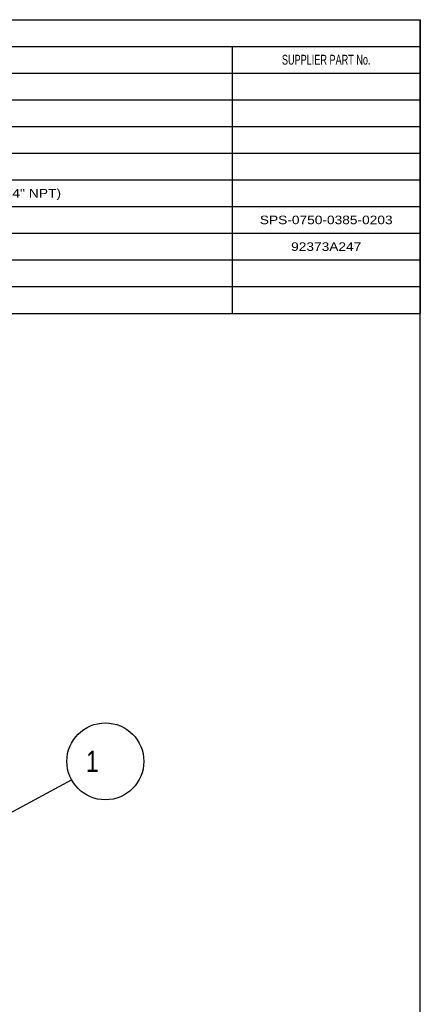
# Model space of a CAD drawing. Header units: inches. Extents: x 0 to 17, y 0 to 11.
# Tile 10 of 10: x 14.1 to 17, y 3.8 to 11. Entities that reach past the tile are written whole.
import ezdxf
from ezdxf.enums import TextEntityAlignment as Align

# ---------------------------------------------------------------- set-up
doc = ezdxf.new("R2010")
doc.units = ezdxf.units.IN
doc.header["$LTSCALE"] = 0.935
doc.header["$MEASUREMENT"] = 0
doc.layers.get('0').update_dxf_attribs({"linetype": 'CONTINUOUS'})
doc.styles.get("Standard").update_dxf_attribs({"font": 'txt', "width": 0.8})
doc.styles.add('TEXTSTYLE_1', font='txt', dxfattribs={"width": 0.8})

msp = doc.modelspace()

# ---------------------------------------------------------------- linework, layer by layer
at = {"color": 7, "linetype": 'CONTINUOUS'}
for p in [(0, 11), (17, 0)]:
    msp.add_line(p, (17, 11), dxfattribs=at)
at = {"color": 2, "linetype": 'CONTINUOUS'}
for p, q in [((9.375, 11), (17, 11)), ((17, 11), (17, 8.8519)), ((9.375, 10.8047), (17, 10.8047)), ((15.625, 10.8047), (15.625, 8.8519)), ((9.375, 10.6097), (17, 10.6097)), ((9.375, 10.4144), (17, 10.4144)), ((9.375, 10.2191), (17, 10.2191)), ((9.375, 10.0237), (17, 10.0237)), ((9.375, 9.8284), (17, 9.8284)), ((9.375, 9.6331), (17, 9.6331)), ((9.375, 9.4378), (17, 9.4378)), ((9.375, 9.2425), (17, 9.2425)), ((9.375, 9.0472), (17, 9.0472)), ((9.375, 8.8519), (17, 8.8519)), ((13.6099, 4.9846), (14.4511, 5.441))]:
    msp.add_line(p, q, dxfattribs=at)
msp.add_circle((14.6984, 5.5751), 0.2812, dxfattribs=at)

# ---------------------------------------------------------------- texts
at = {"color": 2, "linetype": 'CONTINUOUS', "style": 'TEXTSTYLE_1', "width": 0.693137}
msp.add_text('SUPPLIER PART No.', height=0.071825, dxfattribs=at).set_placement((16.3125, 10.6713), align=Align.CENTER)
at = {"color": 2, "linetype": 'CONTINUOUS'}
for s, height, width, p in [('DOT SWIVEL MALE ELBOW PUSH-IN FITTING (3/4 O.D. X 3/4" NPT)', 0.063, 1.2, (11.1875, 9.6993)), (' 1 ', 0.15625, 0.8, (14.5109, 5.497))]:
    msp.add_text(s, height=height, dxfattribs=dict(at, width=width)).set_placement(p)
at = {"color": 2, "linetype": 'CONTINUOUS', "width": 1.2}
for s, p in [('SPS-0750-0385-0203', (16.3125, 9.5042)), ('92373A247', (16.3125, 9.3089))]:
    msp.add_text(s, height=0.0625, dxfattribs=at).set_placement(p, align=Align.CENTER)

doc.saveas('drawing.dxf')
